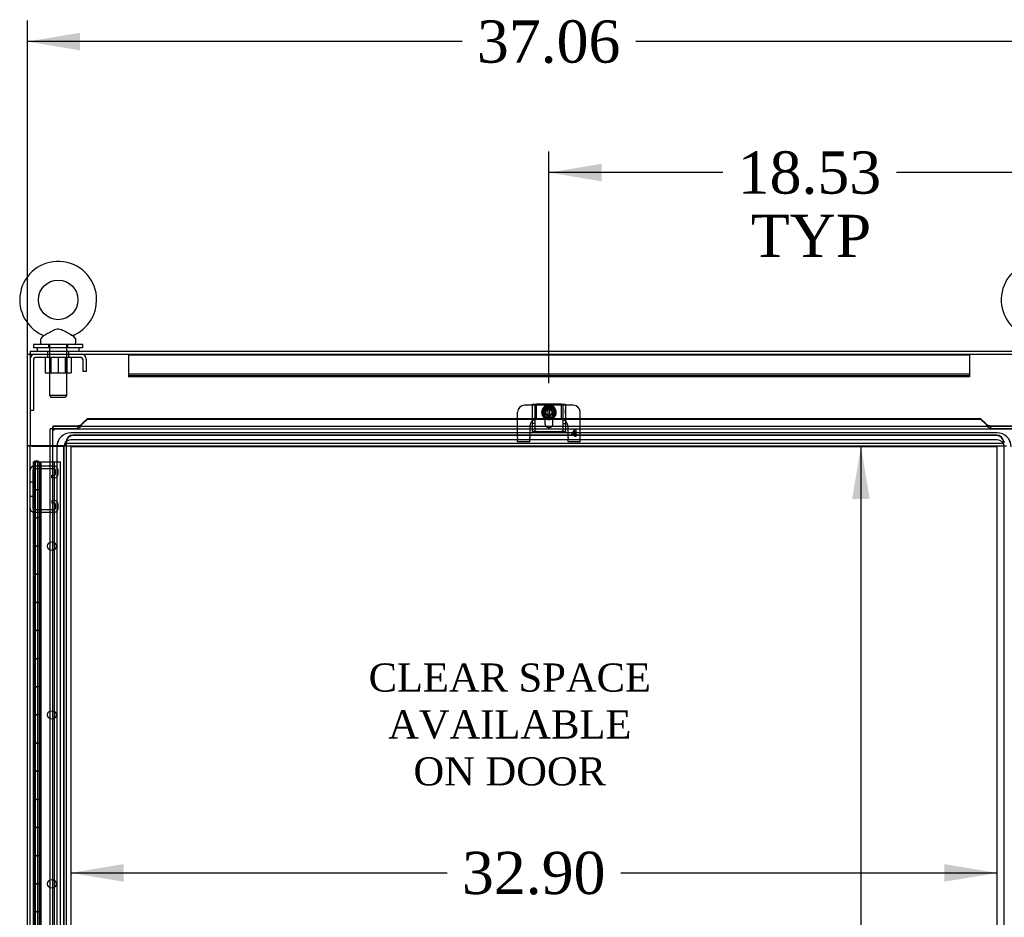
# Model space of a CAD drawing. Header units: inches. Extents: x 1 to 299, y -2 to 199.
# Tile 37 of 65: x 61 to 96, y 114 to 146. Entities that reach past the tile are written whole.
import ezdxf
from ezdxf.enums import TextEntityAlignment as Align
from ezdxf.lldxf.tags import DXFTag

# ---------------------------------------------------------------- set-up
doc = ezdxf.new("R2010")
doc.units = ezdxf.units.IN
doc.header["$MEASUREMENT"] = 0
for name, color, linetype in [('COM42667', 7, 'Continuous'), ('COM42780', 7, 'Continuous'), ('COM50677-1', 7, 'Continuous'), ('COM53933-3', 7, 'Continuous'), ('COM53955-3', 7, 'Continuous'), ('COM53964-2', 7, 'Continuous'), ('COM54746-60', 7, 'Continuous'), ('COM56144', 7, 'Continuous'), ('COM70220', 7, 'Continuous'), ('COM71175-1', 7, 'Continuous'), ('COM71176-1', 7, 'Continuous'), ('Default', 7, 'Continuous'), ('DV3_Default', 7, 'Continuous'), ('NTS18024', 7, 'Continuous'), ('SCC19011', 7, 'Continuous'), ('SCS86414', 7, 'Continuous'), ('SPR20265', 7, 'Continuous'), ('WAF25035', 7, 'Continuous'), ('WAF25377', 7, 'Continuous'), ('WAM254785', 7, 'Continuous')]:
    doc.layers.add(name, color=color, linetype=linetype)
doc.styles.add('SEACAD_Times_New_Roman', font='times.ttf')
tags = doc.linetypes.add('HIDDEN2', pattern=[0.1875, 0.125, -0.0625]).pattern_tags.tags
tags[6:7] = [DXFTag(74, 4), DXFTag(75, 0), DXFTag(340, '0'), DXFTag(46, 0.0), DXFTag(50, 0.0), DXFTag(44, 0.0), DXFTag(45, 0.0)]
tags[4:5] = [DXFTag(74, 4), DXFTag(75, 0), DXFTag(340, '0'), DXFTag(46, 0.0), DXFTag(50, 0.0), DXFTag(44, 0.0), DXFTag(45, 0.0)]
doc.dimstyles.new('HAMMOND_(STH_-_300x200)', dxfattribs={"dimtxt": 1.5, "dimasz": 1.875, "dimexe": 0.75, "dimexo": 0.75, "dimgap": 0.375, "dimtad": 0, "dimtih": 1, "dimtoh": 1, "dimzin": 0, "dimdsep": 46, "dimtxsty": 'SEACAD_Times_New_Roman', "dimblk1": '_SE_FILLED', "dimblk2": '_SE_FILLED', "dimsah": 1, "dimcen": 0.75, "dimadec": 0, "dimazin": 0, "dimtfac": 0.8, "dimtofl": 0, "dimtmove": 1, "dimatfit": 3, "dimfxl": 1, "dimtolj": 1, "dimtzin": 0, "dimarcsym": 0})

# ---------------------------------------------------------------- blocks, each defined once
blk = doc.blocks.new('SE2')
at = {"layer": 'COM42667', "color": 7, "linetype": 'Continuous'}
for p, q in [((78.958, 132.257), (79.101, 132.257)), ((78.958, 131.48), (78.958, 132.257)), ((79.993, 132.257), (79.101, 132.257)), ((79.993, 132.257), (80.136, 132.257)), ((80.136, 132.257), (80.136, 131.48)), ((79.406, 131.761), (79.406, 131.562)), ((79.687, 131.562), (79.687, 131.761))]:
    blk.add_line(p, q, dxfattribs=at)
at = {"layer": 'COM42667', "color": 7, "linetype": 'HIDDEN2'}
for p, q in [((79.053, 131.287), (79.053, 132.257)), ((80.041, 132.257), (80.041, 131.287)), ((79.406, 131.968), (79.406, 131.761)), ((79.687, 131.761), (79.687, 131.968)), ((80.135, 132.094), (80.136, 132.094)), ((80.135, 132.06), (80.135, 132.094)), ((80.135, 132.06), (80.136, 132.06)), ((80.135, 132.036), (80.135, 132.06)), ((80.135, 132.036), (80.136, 132.036)), ((80.135, 131.92), (80.135, 132.036)), ((80.135, 132.03), (80.136, 132.03)), ((80.135, 131.951), (80.136, 131.951)), ((80.135, 131.92), (80.136, 131.92)), ((79.053, 131.571), (78.958, 131.571)), ((80.041, 131.571), (80.136, 131.571)), ((78.958, 131.287), (78.958, 131.48)), ((79.101, 131.287), (78.958, 131.287)), ((79.101, 131.287), (79.993, 131.287)), ((80.136, 131.287), (79.993, 131.287)), ((80.136, 131.48), (80.136, 131.287))]:
    blk.add_line(p, q, dxfattribs=at)
for centre, start, end in [((79.547, 131.968), 0, 180), ((79.547, 131.562), 215.4555, 324.5445)]:
    blk.add_arc(centre, 0.141, start, end, dxfattribs=at)
at = {"layer": 'COM42667', "color": 7, "linetype": 'Continuous'}
for start, end in [(180, 215.4555), (324.5445, 0)]:
    blk.add_arc((79.547, 131.562), 0.141, start, end, dxfattribs=at)
at = {"layer": 'COM42780', "color": 7, "linetype": 'Continuous'}
for p, q in [((78.432, 131.748), (78.432, 131.968)), ((78.958, 132.218), (78.682, 132.218)), ((80.412, 132.218), (80.136, 132.218)), ((80.662, 131.748), (80.662, 131.968)), ((79.481, 131.718), (79.406, 131.718)), ((79.687, 131.718), (79.616, 131.718))]:
    blk.add_line(p, q, dxfattribs=at)
at = {"layer": 'COM42780', "color": 7, "linetype": 'HIDDEN2'}
for p, q in [((79.054, 132.218), (78.958, 132.218)), ((79.102, 132.218), (79.054, 132.218)), ((79.107, 132.218), (79.102, 132.218)), ((79.102, 131.718), (79.102, 132.218)), ((79.25, 132.218), (79.107, 132.218)), ((79.491, 132.218), (79.25, 132.218)), ((79.844, 132.218), (79.593, 132.218)), ((79.987, 132.218), (79.844, 132.218)), ((79.992, 132.218), (79.987, 132.218)), ((80.04, 132.218), (79.992, 132.218)), ((79.992, 131.718), (79.992, 132.218)), ((80.136, 132.218), (80.04, 132.218)), ((78.432, 131.07), (78.432, 131.748)), ((79.119, 131.718), (79.107, 131.718)), ((79.25, 131.718), (79.119, 131.718)), ((79.406, 131.718), (79.25, 131.718)), ((79.844, 131.718), (79.687, 131.718)), ((79.975, 131.718), (79.844, 131.718)), ((79.987, 131.718), (79.975, 131.718)), ((80.662, 131.07), (80.662, 131.748)), ((78.869, 131.468), (78.869, 131.07)), ((80.225, 131.07), (80.225, 131.468)), ((80.357, 131.192), (80.472, 131.353)), ((80.357, 131.163), (80.357, 131.192)), ((80.466, 131.304), (80.387, 131.192)), ((80.387, 131.192), (80.466, 131.192)), ((80.466, 131.192), (80.466, 131.304)), ((80.472, 131.353), (80.497, 131.353)), ((80.497, 131.353), (80.497, 131.192)), ((80.497, 131.192), (80.53, 131.192)), ((80.53, 131.192), (80.53, 131.163)), ((78.432, 131.07), (78.432, 131.036)), ((78.432, 130.986), (78.432, 131.036)), ((78.869, 130.986), (78.432, 130.986)), ((78.432, 130.918), (78.432, 130.986)), ((78.869, 130.918), (78.432, 130.918)), ((78.869, 131.036), (78.869, 131.07)), ((78.869, 131.036), (78.869, 130.986)), ((78.869, 130.918), (78.869, 130.986)), ((80.225, 131.07), (80.225, 131.036)), ((80.225, 130.986), (80.225, 131.036)), ((80.662, 130.986), (80.225, 130.986)), ((80.225, 130.918), (80.225, 130.986)), ((80.662, 130.918), (80.225, 130.918)), ((80.466, 131.163), (80.357, 131.163)), ((80.466, 131.103), (80.466, 131.163)), ((80.497, 131.103), (80.466, 131.103)), ((80.53, 131.163), (80.497, 131.163)), ((80.497, 131.163), (80.497, 131.103)), ((80.662, 131.036), (80.662, 131.07)), ((80.662, 130.986), (80.662, 131.036)), ((80.662, 130.918), (80.662, 130.986))]:
    blk.add_line(p, q, dxfattribs=at)
for radius in [0.195, 0.125, 0.106]:
    blk.add_circle((79.547, 131.968), radius, dxfattribs=at)
at = {"layer": 'COM42780', "color": 7, "linetype": 'Continuous'}
for centre, start, end in [((78.682, 131.968), 90, 180), ((80.412, 131.968), 0, 90)]:
    blk.add_arc(centre, 0.25, start, end, dxfattribs=at)
at = {"layer": 'COM42780', "color": 7, "linetype": 'HIDDEN2'}
for centre, start, end in [((79.119, 131.468), 105.0028, 180), ((79.119, 131.468), 93.8357, 105.0028), ((79.119, 131.468), 92.6763, 93.8357), ((79.975, 131.468), 86.1643, 87.3237), ((79.975, 131.468), 74.9972, 86.1643), ((79.975, 131.468), 0, 74.9972)]:
    blk.add_arc(centre, 0.25, start, end, dxfattribs=at)
at = {"layer": 'COM50677-1', "color": 7, "linetype": 'HIDDEN2'}
for p, q in [((61.737, 134.04), (61.737, 133.915)), ((62.487, 133.915), (62.487, 134.04)), ((61.237, 133.855), (61.237, 132.04)), ((62.927, 133.915), (61.297, 133.915)), ((62.987, 133.855), (62.987, 133.415)), ((63.112, 133.855), (63.112, 133.415)), ((63.112, 133.415), (62.987, 133.415)), ((61.112, 132.04), (61.237, 132.04))]:
    blk.add_line(p, q, dxfattribs=at)
for centre, radius, start, end in [((61.297, 133.855), 0.185, 90, 180), ((62.927, 133.855), 0.185, 0, 90), ((61.297, 133.855), 0.06, 90, 180), ((62.927, 133.855), 0.06, 0, 90)]:
    blk.add_arc(centre, radius, start, end, dxfattribs=at)
at = {"layer": 'COM53933-3', "color": 7, "linetype": 'Continuous'}
for p, q in [((61.112, 134.135), (97.982, 134.135)), ((61.112, 134.135), (61.112, 133.992)), ((61.112, 133.992), (61.112, 130.79)), ((61.112, 130.79), (61.829, 130.79))]:
    blk.add_line(p, q, dxfattribs=at)
at = {"layer": 'COM53933-3', "color": 7, "linetype": 'HIDDEN2'}
for p, q in [((61.112, 134.04), (97.982, 134.04)), ((61.737, 134.135), (61.737, 134.04)), ((62.487, 134.04), (62.487, 134.135)), ((62.362, 130.903), (62.362, 130.79)), ((62.393, 130.928), (62.392, 130.91)), ((62.392, 130.893), (62.393, 130.912)), ((62.392, 130.91), (62.392, 130.76)), ((95.702, 130.855), (62.392, 130.855)), ((95.452, 131.157), (62.642, 131.157)), ((95.452, 131.14), (62.642, 131.14)), ((95.702, 130.91), (95.701, 130.928)), ((95.702, 130.76), (95.702, 130.91)), ((61.829, 130.79), (62.362, 130.79)), ((95.702, 130.76), (62.392, 130.76))]:
    blk.add_line(p, q, dxfattribs=at)
for centre in [(62.377, 130.903), (95.717, 130.903)]:
    blk.add_arc(centre, 0.015, 0, 180, dxfattribs=at)
for centre, major_axis, start_param, end_param in [((62.642, 130.91), (0.25, 0), 1.570796, 3.06971), ((62.642, 130.894), (-0.25, 0), 4.712389, 6.211302), ((95.452, 130.91), (0.25, 0), 0.071883, 1.570796), ((95.452, 130.894), (-0.25, 0), 3.213475, 4.712389)]:
    blk.add_ellipse(centre, major_axis=major_axis, ratio=0.984808, start_param=start_param, end_param=end_param, dxfattribs=at)
at = {"layer": 'COM53955-3', "color": 7, "linetype": 'HIDDEN2'}
for p, q in [((62.933, 131.518), (62.933, 131.525)), ((78.958, 131.748), (79.464, 131.748)), ((78.958, 131.723), (79.467, 131.723)), ((79.63, 131.748), (80.136, 131.748)), ((79.63, 131.723), (80.136, 131.723)), ((95.1, 131.525), (95.1, 131.518)), ((62.799, 131.386), (61.924, 131.386)), ((61.924, 131.385), (96.109, 131.385)), ((61.924, 69.043), (61.924, 131.385)), ((62.799, 131.48), (62.799, 131.386)), ((95.234, 131.48), (95.234, 131.386)), ((96.109, 131.386), (95.234, 131.386))]:
    blk.add_line(p, q, dxfattribs=at)
at = {"layer": 'COM53955-3', "color": 7, "linetype": 'Continuous'}
for p, q in [((63.154, 131.748), (62.965, 131.565)), ((62.965, 131.541), (63.154, 131.723)), ((62.965, 131.541), (62.965, 131.565)), ((63.154, 131.748), (63.154, 131.723)), ((63.154, 131.748), (78.958, 131.748)), ((63.154, 131.723), (78.958, 131.723)), ((80.136, 131.748), (94.879, 131.748)), ((80.136, 131.723), (94.879, 131.723)), ((95.068, 131.565), (94.879, 131.748)), ((94.879, 131.748), (94.879, 131.723)), ((94.879, 131.723), (95.068, 131.541)), ((95.068, 131.541), (95.068, 131.565)), ((61.885, 131.385), (61.829, 131.385)), ((61.829, 69.043), (61.829, 131.385)), ((61.924, 131.385), (61.885, 131.385)), ((61.924, 131.48), (61.924, 131.424)), ((61.924, 131.48), (96.109, 131.48)), ((61.924, 131.48), (61.924, 131.48)), ((62.799, 131.48), (61.924, 131.48)), ((61.924, 131.385), (61.924, 131.424)), ((61.96, 131.349), (61.924, 131.385)), ((61.971, 131.337), (61.972, 131.337)), ((61.972, 131.337), (61.972, 131.338)), ((61.972, 131.337), (61.972, 131.337)), ((61.972, 131.337), (61.972, 131.337)), ((96.109, 131.48), (95.234, 131.48))]:
    blk.add_line(p, q, dxfattribs=at)
for centre, radius, start, end in [((62.394, 132.208), 0.967, 238.2614, 244.1309), ((60.995, 130.857), 1.088, 26.1959, 31.4118)]:
    blk.add_arc(centre, radius, start, end, dxfattribs=at)
for points in [[(62.965, 131.541), (62.951, 131.534), (62.937, 131.527), (62.909, 131.513), (62.896, 131.506), (62.868, 131.495), (62.854, 131.49), (62.827, 131.483), (62.813, 131.481), (62.799, 131.48)], [(95.234, 131.48), (95.22, 131.481), (95.206, 131.483), (95.179, 131.49), (95.165, 131.495), (95.137, 131.506), (95.123, 131.513), (95.096, 131.527), (95.082, 131.534), (95.068, 131.541)]]:
    blk.add_open_spline(points, degree=3, knots=[0, 0, 0, 0, 0.25, 0.25, 0.5, 0.5, 0.75, 0.75, 1, 1, 1, 1], dxfattribs=at)
for points in [[(62.965, 131.565), (62.954, 131.55), (62.944, 131.534), (62.933, 131.518)], [(95.1, 131.518), (95.089, 131.534), (95.079, 131.55), (95.068, 131.565)]]:
    blk.add_open_spline(points, degree=3, dxfattribs=at)
at = {"layer": 'COM53955-3', "color": 7, "linetype": 'HIDDEN2'}
for points, knots in [([(62.933, 131.518), (62.93, 131.513), (62.926, 131.508), (62.909, 131.483), (62.896, 131.463), (62.868, 131.429), (62.854, 131.415), (62.827, 131.394), (62.813, 131.388), (62.799, 131.386)], [0.1915139, 0.1915139, 0.1915139, 0.1915139, 0.25, 0.25, 0.5, 0.5, 0.75, 0.75, 1, 1, 1, 1]), ([(95.234, 131.386), (95.22, 131.388), (95.206, 131.394), (95.179, 131.415), (95.165, 131.429), (95.137, 131.463), (95.123, 131.483), (95.106, 131.508), (95.103, 131.513), (95.1, 131.518)], [0, 0, 0, 0, 0.25, 0.25, 0.5, 0.5, 0.75, 0.75, 0.8084861, 0.8084861, 0.8084861, 0.8084861])]:
    blk.add_open_spline(points, degree=3, knots=knots, dxfattribs=at)
at = {"layer": 'COM53964-2', "color": 7, "linetype": 'HIDDEN2'}
for p, q in [((61.207, 129.911), (61.207, 128.562)), ((61.974, 130.049), (61.25, 130.049)), ((61.974, 129.954), (61.25, 129.954)), ((62.017, 129.773), (62.017, 129.911)), ((62.112, 129.773), (62.112, 129.911)), ((61.207, 129.487), (61.112, 129.487)), ((61.891, 129.73), (61.974, 129.73)), ((61.891, 129.635), (61.891, 129.73)), ((61.891, 129.635), (61.974, 129.635)), ((61.112, 128.987), (61.207, 128.987)), ((61.974, 128.838), (61.891, 128.838)), ((61.891, 128.838), (61.891, 128.743)), ((61.974, 128.743), (61.891, 128.743)), ((61.25, 128.519), (61.974, 128.519)), ((61.25, 128.424), (61.974, 128.424)), ((62.017, 128.562), (62.017, 128.7)), ((62.112, 128.562), (62.112, 128.7))]:
    blk.add_line(p, q, dxfattribs=at)
for centre, radius, start, end in [((61.25, 129.911), 0.138, 90, 180), ((61.25, 129.911), 0.043, 90, 180), ((61.974, 129.911), 0.138, 0, 90), ((61.974, 129.911), 0.043, 0, 90), ((61.974, 129.773), 0.043, 270, 0), ((61.974, 129.773), 0.138, 270, 0), ((61.974, 128.7), 0.138, 0, 90), ((61.974, 128.7), 0.043, 0, 90), ((61.25, 128.562), 0.138, 180, 270), ((61.25, 128.562), 0.043, 180, 270), ((61.974, 128.562), 0.043, 270, 0), ((61.974, 128.562), 0.138, 270, 0)]:
    blk.add_arc(centre, radius, start, end, dxfattribs=at)
at = {"layer": 'COM54746-60', "color": 7, "linetype": 'Continuous'}
for p, q in [((61.227, 130.214), (61.46, 130.214)), ((61.227, 130.214), (61.227, 129.214)), ((61.281, 130.223), (61.281, 130.249)), ((61.281, 130.249), (61.331, 130.249)), ((61.331, 130.223), (61.281, 130.223)), ((61.294, 130.223), (61.294, 130.214)), ((61.331, 130.249), (61.356, 130.249)), ((61.331, 130.223), (61.356, 130.223)), ((61.356, 130.249), (61.406, 130.249)), ((61.406, 130.223), (61.356, 130.223)), ((61.394, 130.214), (61.394, 130.223)), ((61.406, 130.249), (61.406, 130.223)), ((61.46, 130.214), (61.829, 130.214)), ((61.46, 129.214), (61.46, 130.214)), ((61.227, 129.214), (61.344, 129.214)), ((61.227, 129.214), (61.227, 128.214)), ((61.344, 129.214), (61.227, 129.214)), ((61.46, 129.214), (61.344, 129.214)), ((61.227, 128.214), (61.344, 128.214)), ((61.344, 128.214), (61.227, 128.214)), ((61.227, 128.214), (61.227, 127.214)), ((61.46, 128.214), (61.344, 128.214)), ((61.46, 127.214), (61.46, 128.214)), ((61.227, 127.214), (61.344, 127.214)), ((61.227, 127.214), (61.227, 126.214)), ((61.344, 127.214), (61.227, 127.214)), ((61.46, 127.214), (61.344, 127.214)), ((61.227, 126.214), (61.344, 126.214)), ((61.344, 126.214), (61.227, 126.214)), ((61.227, 126.214), (61.227, 125.214)), ((61.46, 126.214), (61.344, 126.214)), ((61.46, 125.214), (61.46, 126.214)), ((61.227, 125.214), (61.344, 125.214)), ((61.227, 125.214), (61.227, 124.214)), ((61.344, 125.214), (61.227, 125.214)), ((61.46, 125.214), (61.344, 125.214)), ((61.227, 124.214), (61.344, 124.214)), ((61.344, 124.214), (61.227, 124.214)), ((61.227, 124.214), (61.227, 123.214)), ((61.46, 124.214), (61.344, 124.214)), ((61.46, 123.214), (61.46, 124.214)), ((61.227, 123.214), (61.344, 123.214)), ((61.227, 123.214), (61.227, 122.214)), ((61.344, 123.214), (61.227, 123.214)), ((61.46, 123.214), (61.344, 123.214)), ((61.227, 122.214), (61.344, 122.214)), ((61.344, 122.214), (61.227, 122.214)), ((61.227, 122.214), (61.227, 121.214)), ((61.46, 122.214), (61.344, 122.214)), ((61.46, 121.214), (61.46, 122.214)), ((61.227, 121.214), (61.344, 121.214)), ((61.227, 121.214), (61.227, 120.214)), ((61.344, 121.214), (61.227, 121.214)), ((61.46, 121.214), (61.344, 121.214)), ((61.227, 120.214), (61.344, 120.214)), ((61.344, 120.214), (61.227, 120.214)), ((61.227, 120.214), (61.227, 119.214)), ((61.46, 120.214), (61.344, 120.214)), ((61.46, 119.214), (61.46, 120.214)), ((61.227, 119.214), (61.344, 119.214)), ((61.227, 119.214), (61.227, 118.214)), ((61.344, 119.214), (61.227, 119.214)), ((61.46, 119.214), (61.344, 119.214)), ((61.227, 118.214), (61.344, 118.214)), ((61.344, 118.214), (61.227, 118.214)), ((61.227, 118.214), (61.227, 117.214)), ((61.46, 118.214), (61.344, 118.214)), ((61.46, 117.214), (61.46, 118.214)), ((61.227, 117.214), (61.344, 117.214)), ((61.227, 117.214), (61.227, 116.214)), ((61.344, 117.214), (61.227, 117.214)), ((61.46, 117.214), (61.344, 117.214)), ((61.227, 116.214), (61.344, 116.214)), ((61.344, 116.214), (61.227, 116.214)), ((61.227, 116.214), (61.227, 115.214)), ((61.46, 116.214), (61.344, 116.214)), ((61.46, 115.214), (61.46, 116.214)), ((61.227, 115.214), (61.344, 115.214)), ((61.227, 115.214), (61.227, 114.214)), ((61.344, 115.214), (61.227, 115.214)), ((61.46, 115.214), (61.344, 115.214)), ((61.227, 114.214), (61.344, 114.214)), ((61.344, 114.214), (61.227, 114.214)), ((61.227, 114.214), (61.227, 113.214)), ((61.46, 114.214), (61.344, 114.214)), ((61.46, 113.214), (61.46, 114.214))]:
    blk.add_line(p, q, dxfattribs=at)
at = {"layer": 'COM54746-60', "color": 7, "linetype": 'HIDDEN2'}
for p, q in [((61.265, 129.214), (61.265, 130.214)), ((61.289, 130.214), (61.289, 129.214)), ((61.294, 130.214), (61.294, 70.214)), ((61.308, 129.214), (61.308, 130.214)), ((61.394, 70.214), (61.394, 130.214)), ((61.399, 129.214), (61.399, 130.214)), ((61.461, 129.214), (61.461, 130.214)), ((61.477, 70.214), (61.477, 130.214)), ((61.502, 70.214), (61.502, 130.214)), ((61.829, 130.214), (61.924, 130.214)), ((61.924, 130.214), (61.986, 130.214)), ((61.986, 70.214), (61.986, 130.214)), ((61.986, 130.214), (62.196, 130.214)), ((62.196, 70.214), (62.196, 130.214)), ((61.265, 128.214), (61.265, 129.214)), ((61.289, 129.214), (61.289, 128.214)), ((61.378, 129.214), (61.378, 128.214)), ((61.399, 128.214), (61.399, 129.214)), ((61.399, 128.214), (61.399, 129.214)), ((61.46, 129.214), (61.461, 129.214)), ((61.46, 128.214), (61.46, 129.214)), ((61.461, 129.214), (61.46, 129.214)), ((61.461, 128.214), (61.461, 129.214)), ((61.265, 127.214), (61.265, 128.214)), ((61.289, 128.214), (61.289, 127.214)), ((61.308, 127.214), (61.308, 128.214)), ((61.399, 127.214), (61.399, 128.214)), ((61.46, 128.214), (61.461, 128.214)), ((61.461, 128.214), (61.46, 128.214)), ((61.461, 127.214), (61.461, 128.214)), ((61.265, 126.214), (61.265, 127.214)), ((61.289, 127.214), (61.289, 126.214)), ((61.378, 127.214), (61.378, 126.214)), ((61.399, 126.214), (61.399, 127.214)), ((61.399, 126.214), (61.399, 127.214)), ((61.46, 127.214), (61.461, 127.214)), ((61.46, 126.214), (61.46, 127.214)), ((61.461, 127.214), (61.46, 127.214)), ((61.461, 126.214), (61.461, 127.214)), ((61.265, 125.214), (61.265, 126.214)), ((61.289, 126.214), (61.289, 125.214)), ((61.308, 125.214), (61.308, 126.214)), ((61.399, 125.214), (61.399, 126.214)), ((61.46, 126.214), (61.461, 126.214)), ((61.461, 126.214), (61.46, 126.214)), ((61.461, 125.214), (61.461, 126.214)), ((61.265, 124.214), (61.265, 125.214)), ((61.289, 125.214), (61.289, 124.214)), ((61.378, 125.214), (61.378, 124.214)), ((61.399, 124.214), (61.399, 125.214)), ((61.399, 124.214), (61.399, 125.214)), ((61.46, 125.214), (61.461, 125.214)), ((61.46, 124.214), (61.46, 125.214)), ((61.461, 125.214), (61.46, 125.214)), ((61.461, 124.214), (61.461, 125.214)), ((61.265, 123.214), (61.265, 124.214)), ((61.289, 124.214), (61.289, 123.214)), ((61.308, 123.214), (61.308, 124.214)), ((61.399, 123.214), (61.399, 124.214)), ((61.46, 124.214), (61.461, 124.214)), ((61.461, 124.214), (61.46, 124.214)), ((61.461, 123.214), (61.461, 124.214)), ((61.265, 122.214), (61.265, 123.214)), ((61.289, 123.214), (61.289, 122.214)), ((61.378, 123.214), (61.378, 122.214)), ((61.399, 122.214), (61.399, 123.214)), ((61.399, 122.214), (61.399, 123.214)), ((61.46, 123.214), (61.461, 123.214)), ((61.46, 122.214), (61.46, 123.214)), ((61.461, 123.214), (61.46, 123.214)), ((61.461, 122.214), (61.461, 123.214)), ((61.265, 121.214), (61.265, 122.214)), ((61.289, 122.214), (61.289, 121.214)), ((61.308, 121.214), (61.308, 122.214)), ((61.399, 121.214), (61.399, 122.214)), ((61.46, 122.214), (61.461, 122.214)), ((61.461, 122.214), (61.46, 122.214)), ((61.461, 121.214), (61.461, 122.214)), ((61.265, 120.214), (61.265, 121.214)), ((61.289, 121.214), (61.289, 120.214)), ((61.378, 121.214), (61.378, 120.214)), ((61.399, 120.214), (61.399, 121.214)), ((61.399, 120.214), (61.399, 121.214)), ((61.46, 121.214), (61.461, 121.214)), ((61.46, 120.214), (61.46, 121.214)), ((61.461, 121.214), (61.46, 121.214)), ((61.461, 120.214), (61.461, 121.214)), ((61.265, 119.214), (61.265, 120.214)), ((61.289, 120.214), (61.289, 119.214)), ((61.308, 119.214), (61.308, 120.214)), ((61.399, 119.214), (61.399, 120.214)), ((61.46, 120.214), (61.461, 120.214)), ((61.461, 120.214), (61.46, 120.214)), ((61.461, 119.214), (61.461, 120.214)), ((61.265, 118.214), (61.265, 119.214)), ((61.289, 119.214), (61.289, 118.214)), ((61.378, 119.214), (61.378, 118.214)), ((61.399, 118.214), (61.399, 119.214)), ((61.399, 118.214), (61.399, 119.214)), ((61.46, 119.214), (61.461, 119.214)), ((61.46, 118.214), (61.46, 119.214)), ((61.461, 119.214), (61.46, 119.214)), ((61.461, 118.214), (61.461, 119.214)), ((61.265, 117.214), (61.265, 118.214)), ((61.289, 118.214), (61.289, 117.214)), ((61.308, 117.214), (61.308, 118.214)), ((61.399, 117.214), (61.399, 118.214)), ((61.46, 118.214), (61.461, 118.214)), ((61.461, 118.214), (61.46, 118.214)), ((61.461, 117.214), (61.461, 118.214)), ((61.265, 116.214), (61.265, 117.214)), ((61.289, 117.214), (61.289, 116.214)), ((61.378, 117.214), (61.378, 116.214)), ((61.399, 116.214), (61.399, 117.214)), ((61.399, 116.214), (61.399, 117.214)), ((61.46, 117.214), (61.461, 117.214)), ((61.46, 116.214), (61.46, 117.214)), ((61.461, 117.214), (61.46, 117.214)), ((61.461, 116.214), (61.461, 117.214)), ((61.265, 115.214), (61.265, 116.214)), ((61.289, 116.214), (61.289, 115.214)), ((61.308, 115.214), (61.308, 116.214)), ((61.399, 115.214), (61.399, 116.214)), ((61.46, 116.214), (61.461, 116.214)), ((61.461, 116.214), (61.46, 116.214)), ((61.461, 115.214), (61.461, 116.214)), ((61.265, 114.214), (61.265, 115.214)), ((61.289, 115.214), (61.289, 114.214)), ((61.378, 115.214), (61.378, 114.214)), ((61.399, 114.214), (61.399, 115.214)), ((61.399, 114.214), (61.399, 115.214)), ((61.46, 115.214), (61.461, 115.214)), ((61.46, 114.214), (61.46, 115.214)), ((61.461, 115.214), (61.46, 115.214)), ((61.461, 114.214), (61.461, 115.214)), ((61.265, 113.214), (61.265, 114.214)), ((61.289, 114.214), (61.289, 113.214)), ((61.308, 113.214), (61.308, 114.214)), ((61.399, 113.214), (61.399, 114.214)), ((61.46, 114.214), (61.461, 114.214)), ((61.461, 114.214), (61.46, 114.214)), ((61.461, 113.214), (61.461, 114.214))]:
    blk.add_line(p, q, dxfattribs=at)
for centre in [(61.883, 127.214), (61.883, 121.214), (61.883, 115.214)]:
    blk.add_circle(centre, 0.152, dxfattribs=at)
at = {"layer": 'COM56144', "color": 7, "linetype": 'HIDDEN2'}
for p, q in [((64.609, 134.04), (64.609, 133.997)), ((94.484, 134), (64.609, 134)), ((64.609, 133.997), (64.609, 133.27)), ((94.484, 134.04), (94.484, 133.997)), ((94.484, 133.997), (94.484, 133.27)), ((94.484, 133.321), (64.609, 133.321)), ((64.609, 133.27), (64.609, 133.227)), ((94.484, 133.267), (64.609, 133.267)), ((94.484, 133.227), (64.609, 133.227)), ((94.484, 133.27), (94.484, 133.227))]:
    blk.add_line(p, q, dxfattribs=at)
at = {"layer": 'COM70220', "color": 7, "linetype": 'HIDDEN2'}
for p, q in [((95.466, 131.242), (62.566, 131.242)), ((95.466, 131.241), (62.566, 131.241)), ((95.466, 130.992), (62.566, 130.992)), ((62.066, 130.742), (62.066, 69.687)), ((62.067, 130.742), (62.067, 69.687)), ((62.316, 130.742), (62.316, 69.687)), ((62.565, 130.742), (62.565, 69.687)), ((95.466, 130.743), (62.566, 130.743)), ((95.466, 130.742), (62.566, 130.742)), ((62.566, 130.742), (62.566, 69.687)), ((95.466, 69.687), (95.466, 130.742)), ((95.467, 69.687), (95.467, 130.742)), ((95.716, 69.687), (95.716, 130.742))]:
    blk.add_line(p, q, dxfattribs=at)
for centre, radius, start, end in [((62.566, 130.742), 0.5, 90, 180), ((62.566, 130.742), 0.499, 90, 180), ((95.466, 130.742), 0.5, 0, 90), ((95.466, 130.742), 0.499, 0, 90), ((62.566, 130.742), 0.25, 90, 180), ((95.466, 130.742), 0.25, 0, 90), ((62.566, 130.742), 0.001, 90, 180), ((95.466, 130.742), 0.001, 0, 90)]:
    blk.add_arc(centre, radius, start, end, dxfattribs=at)
at = {"layer": 'COM71175-1', "color": 7, "linetype": 'Continuous'}
for p, q in [((61.017, 130.79), (61.017, 134.04)), ((61.017, 134.04), (61.112, 134.04)), ((61.017, 130.76), (61.017, 130.79)), ((61.017, 130.79), (61.112, 130.79)), ((61.017, 69.45), (61.017, 130.76)), ((61.177, 130.76), (61.017, 130.76)), ((61.112, 130.76), (61.112, 130.79)), ((61.177, 130.76), (61.829, 130.76))]:
    blk.add_line(p, q, dxfattribs=at)
at = {"layer": 'COM71175-1', "color": 7, "linetype": 'HIDDEN2'}
for p, q in [((61.112, 69.45), (61.112, 130.76)), ((61.829, 130.76), (62.232, 130.76)), ((62.232, 130.76), (62.297, 130.76)), ((62.392, 130.76), (62.297, 130.76)), ((62.297, 130.76), (62.297, 69.45)), ((62.392, 130.76), (62.392, 69.45))]:
    blk.add_line(p, q, dxfattribs=at)
at = {"layer": 'COM71176-1', "color": 7, "linetype": 'HIDDEN2'}
for p, q in [((95.797, 130.76), (95.702, 130.76)), ((95.702, 130.76), (95.702, 69.45))]:
    blk.add_line(p, q, dxfattribs=at)
at = {"layer": 'NTS18024', "color": 7, "linetype": 'HIDDEN2'}
for p, q in [((61.647, 133.915), (61.647, 133.37)), ((61.799, 133.915), (61.799, 133.37)), ((61.849, 133.915), (61.849, 133.37)), ((62.107, 133.915), (62.107, 133.37)), ((62.112, 133.915), (62.112, 133.37)), ((62.375, 133.37), (62.375, 133.915)), ((62.424, 133.915), (62.424, 133.37)), ((62.577, 133.915), (62.577, 133.37)), ((61.647, 133.37), (62.112, 133.37)), ((62.112, 133.37), (62.577, 133.37))]:
    blk.add_line(p, q, dxfattribs=at)
at = {"layer": 'SCC19011', "color": 7, "linetype": 'Continuous'}
for p, q in [((79.438, 132.183), (79.306, 131.968)), ((79.306, 131.968), (79.438, 131.753)), ((79.513, 132.183), (79.438, 132.183)), ((79.581, 132.183), (79.513, 132.183)), ((79.513, 132.183), (79.513, 132.163)), ((79.513, 132.163), (79.513, 132.153)), ((79.513, 132.153), (79.513, 131.784)), ((79.656, 132.183), (79.581, 132.183)), ((79.581, 132.163), (79.581, 132.183)), ((79.581, 132.153), (79.581, 132.163)), ((79.581, 131.784), (79.581, 132.153)), ((79.788, 131.968), (79.656, 132.183)), ((79.656, 131.753), (79.788, 131.968)), ((79.438, 131.753), (79.513, 131.753)), ((79.513, 131.784), (79.513, 131.774)), ((79.513, 131.774), (79.513, 131.753)), ((79.513, 131.753), (79.581, 131.753)), ((79.581, 131.774), (79.581, 131.784)), ((79.581, 131.753), (79.581, 131.774)), ((79.581, 131.753), (79.656, 131.753))]:
    blk.add_line(p, q, dxfattribs=at)
at = {"layer": 'SCC19011', "color": 7, "linetype": 'HIDDEN2'}
blk.add_circle((79.547, 131.968), 0.122, dxfattribs=at)
at = {"layer": 'SCC19011', "color": 7, "linetype": 'Continuous'}
for start, end in [(100.4474, 259.5526), (280.4474, 79.5526)]:
    blk.add_arc((79.547, 131.968), 0.188, start, end, dxfattribs=at)
at = {"layer": 'SCS86414', "color": 7, "linetype": 'Continuous'}
for p, q in [((61.567, 134.673), (61.501, 134.593)), ((62.723, 134.593), (62.658, 134.671)), ((61.487, 134.554), (61.487, 134.435)), ((62.737, 134.435), (62.737, 134.554))]:
    blk.add_line(p, q, dxfattribs=at)
at = {"layer": 'SCS86414', "color": 7, "linetype": 'HIDDEN2'}
for p, q in [((61.8, 134.375), (61.8, 132.56)), ((62.424, 132.56), (62.424, 134.375)), ((62.424, 132.56), (61.8, 132.56)), ((61.8, 132.56), (61.86, 132.5)), ((62.364, 132.5), (61.86, 132.5)), ((62.364, 132.5), (62.424, 132.56))]:
    blk.add_line(p, q, dxfattribs=at)
at = {"layer": 'SCS86414', "color": 7, "linetype": 'Continuous'}
blk.add_circle((62.112, 135.964), 0.704, dxfattribs=at)
for centre, radius, start, end in [((62.112, 135.964), 1.367, 0, 245.9723), ((96.982, 135.964), 1.367, 294.0229, 246.0077), ((62.112, 135.964), 1.367, 293.9919, 0), ((61.548, 134.695), 0.021, 17.5392, 70.7861), ((62.682, 134.689), 0.03, 118.4473, 242.1084), ((61.547, 134.554), 0.06, 140.3214, 180), ((61.547, 134.435), 0.06, 180, 270), ((62.677, 134.435), 0.06, 270, 0), ((62.677, 134.554), 0.06, 0, 39.6786)]:
    blk.add_arc(centre, radius, start, end, dxfattribs=at)
blk.add_open_spline([(62.659, 134.67), (62.659, 134.67), (62.641, 134.68), (62.576, 134.715), (62.529, 134.741), (62.452, 134.784), (62.425, 134.799), (62.37, 134.829), (62.342, 134.845), (62.284, 134.874), (62.255, 134.888), (62.194, 134.911), (62.162, 134.919), (62.097, 134.924), (62.064, 134.919), (62.002, 134.901), (61.972, 134.889), (61.884, 134.847), (61.828, 134.816), (61.722, 134.756), (61.672, 134.728), (61.595, 134.686), (61.569, 134.672), (61.565, 134.67), (61.565, 134.67), (61.565, 134.67)], degree=3, knots=[0.0683017, 0.0683017, 0.0683017, 0.0683017, 0.125, 0.125, 0.1875, 0.1875, 0.21875, 0.21875, 0.25, 0.25, 0.28125, 0.28125, 0.3125, 0.3125, 0.34375, 0.34375, 0.375, 0.375, 0.4375, 0.4375, 0.5, 0.5, 0.5625, 0.5625, 0.5685641, 0.5685641, 0.5685641, 0.5685641], dxfattribs=at)
at = {"layer": 'SCS86414', "color": 7, "linetype": 'HIDDEN2'}
for points in [[(61.571, 134.673), (61.574, 134.675), (61.578, 134.677), (61.583, 134.68)], [(62.563, 134.722), (62.572, 134.717), (62.582, 134.712), (62.59, 134.707)]]:
    blk.add_open_spline(points, degree=3, dxfattribs=at)
at = {"layer": 'SPR20265', "color": 7, "linetype": 'HIDDEN2'}
for p, q in [((79.547, 132.151), (79.547, 132.186)), ((79.732, 131.783), (79.707, 131.808))]:
    blk.add_line(p, q, dxfattribs=at)
for points, knots in [([(79.661, 131.742), (79.663, 131.743), (79.694, 131.759), (79.745, 131.801), (79.793, 131.884), (79.807, 131.978), (79.787, 132.072), (79.733, 132.151), (79.656, 132.207), (79.563, 132.23), (79.468, 132.219), (79.384, 132.174), (79.32, 132.103), (79.287, 132.014), (79.287, 131.918), (79.321, 131.831), (79.367, 131.777), (79.398, 131.755), (79.406, 131.75)], [0.7991541, 0.7991541, 0.7991541, 0.7991541, 0.8001915, 0.8112914, 0.8223931, 0.8334948, 0.8445983, 0.8557003, 0.8668021, 0.8779027, 0.8890041, 0.9001067, 0.9112098, 0.9223136, 0.9334157, 0.9445065, 0.955056, 0.9580988, 0.9580988, 0.9580988, 0.9580988]), ([(79.421, 131.778), (79.424, 131.776), (79.454, 131.757), (79.518, 131.734), (79.614, 131.742), (79.698, 131.786), (79.758, 131.861), (79.784, 131.954), (79.771, 132.049), (79.721, 132.131), (79.643, 132.187), (79.55, 132.207), (79.456, 132.19), (79.376, 132.137), (79.323, 132.057), (79.306, 131.963), (79.326, 131.87), (79.381, 131.791), (79.462, 131.741), (79.557, 131.725), (79.65, 131.747), (79.728, 131.804), (79.777, 131.886), (79.792, 131.98), (79.769, 132.073), (79.713, 132.15), (79.631, 132.2), (79.536, 132.215), (79.443, 132.193), (79.365, 132.137), (79.314, 132.056), (79.298, 131.962), (79.318, 131.868), (79.372, 131.789), (79.452, 131.736), (79.546, 131.717), (79.627, 131.732), (79.672, 131.756), (79.688, 131.767)], [0.2327592, 0.2327592, 0.2327592, 0.2327592, 0.2341872, 0.2452831, 0.2563771, 0.2674708, 0.2785654, 0.28966, 0.3007576, 0.3118528, 0.3229492, 0.3340432, 0.3451384, 0.3562353, 0.3673323, 0.3784297, 0.3895246, 0.4006213, 0.4117166, 0.4228156, 0.4339132, 0.4450112, 0.4561079, 0.4672039, 0.4783017, 0.4893995, 0.5004992, 0.5115966, 0.5226954, 0.5337915, 0.544891, 0.5559893, 0.5670899, 0.5781889, 0.5892874, 0.6003855, 0.6114838, 0.6182179, 0.6182179, 0.6182179, 0.6182179]), ([(79.326, 131.932), (79.325, 131.936), (79.322, 131.959), (79.323, 131.983), (79.326, 132.003)], [0.068386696, 0.068386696, 0.068386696, 0.068386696, 0.069853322, 0.07824608, 0.07824608, 0.07824608, 0.07824608]), ([(79.333, 132.017), (79.326, 131.987), (79.326, 131.955), (79.332, 131.924), (79.332, 131.924)], [0.03475197, 0.03475197, 0.03475197, 0.03475197, 0.04560719, 0.0457885, 0.0457885, 0.0457885, 0.0457885]), ([(79.338, 131.914), (79.337, 131.918), (79.33, 131.949), (79.33, 131.987), (79.338, 132.019), (79.339, 132.025)], [0.25678082, 0.25678082, 0.25678082, 0.25678082, 0.25874448, 0.26985449, 0.27231226, 0.27231226, 0.27231226, 0.27231226]), ([(79.357, 131.883), (79.357, 131.883), (79.346, 131.908), (79.334, 131.961), (79.344, 132.02), (79.356, 132.049), (79.358, 132.054)], [0.43640128, 0.43640128, 0.43640128, 0.43640128, 0.43649234, 0.44759977, 0.45870607, 0.46079764, 0.46079764, 0.46079764, 0.46079764]), ([(79.371, 132.077), (79.377, 132.088), (79.402, 132.12), (79.456, 132.16), (79.536, 132.179), (79.616, 132.167), (79.687, 132.125), (79.736, 132.06), (79.756, 131.98), (79.744, 131.899), (79.702, 131.829), (79.636, 131.781), (79.557, 131.761), (79.476, 131.774), (79.406, 131.817), (79.359, 131.884), (79.341, 131.964), (79.356, 132.044), (79.402, 132.112), (79.47, 132.157), (79.551, 132.172), (79.631, 132.153), (79.697, 132.104), (79.738, 132.034), (79.748, 131.952), (79.724, 131.874), (79.672, 131.811), (79.598, 131.775), (79.517, 131.771), (79.44, 131.8), (79.382, 131.858), (79.352, 131.934), (79.355, 132.016), (79.392, 132.09), (79.455, 132.142), (79.534, 132.164), (79.615, 132.151), (79.67, 132.116), (79.694, 132.087), (79.701, 132.078)], [0.464438, 0.464438, 0.464438, 0.464438, 0.4698156, 0.4809232, 0.4920326, 0.503138, 0.5142446, 0.52535, 0.5364578, 0.547565, 0.5586721, 0.5697781, 0.5808823, 0.5919888, 0.603094, 0.6142018, 0.6253066, 0.6364118, 0.6475152, 0.6586197, 0.6697249, 0.6808298, 0.6919358, 0.7030382, 0.714142, 0.7252447, 0.7363492, 0.7474536, 0.7585562, 0.7696589, 0.7807596, 0.7918635, 0.8029663, 0.8140692, 0.8251712, 0.836271, 0.8473724, 0.8584731, 0.862923, 0.862923, 0.862923, 0.862923]), ([(79.375, 131.9), (79.368, 131.917), (79.358, 131.96), (79.368, 132.026), (79.401, 132.087), (79.463, 132.139), (79.514, 132.148), (79.547, 132.151)], [0.95046325, 0.95046325, 0.95046325, 0.95046325, 0.95824793, 0.96865358, 0.9770936, 0.98730809, 1, 1, 1, 1]), ([(79.4, 132.125), (79.406, 132.13), (79.433, 132.152), (79.489, 132.18), (79.571, 132.185), (79.644, 132.163), (79.682, 132.134), (79.697, 132.118)], [0.28879014, 0.28879014, 0.28879014, 0.28879014, 0.29207573, 0.30318617, 0.31429358, 0.32540417, 0.3342706, 0.3342706, 0.3342706, 0.3342706]), ([(79.547, 132.186), (79.513, 132.183), (79.464, 132.176), (79.418, 132.146), (79.402, 132.131)], [0, 0, 0, 0, 0.01093327, 0.01877746, 0.01877746, 0.01877746, 0.01877746]), ([(79.416, 132.148), (79.418, 132.149), (79.441, 132.165), (79.492, 132.188), (79.574, 132.193), (79.638, 132.173), (79.671, 132.151), (79.681, 132.143)], [0.10246721, 0.10246721, 0.10246721, 0.10246721, 0.10318825, 0.11429938, 0.12541305, 0.13652493, 0.14182713, 0.14182713, 0.14182713, 0.14182713]), ([(79.677, 132.151), (79.657, 132.165), (79.607, 132.19), (79.518, 132.198), (79.452, 132.176), (79.421, 132.156), (79.417, 132.153)], [0.14777242, 0.14777242, 0.14777242, 0.14777242, 0.15652896, 0.16762342, 0.17871777, 0.18057721, 0.18057721, 0.18057721, 0.18057721]), ([(79.749, 132.034), (79.756, 132.01), (79.762, 131.963), (79.753, 131.917), (79.746, 131.897)], [0.3480461, 0.3480461, 0.3480461, 0.3480461, 0.35873317, 0.3673569, 0.3673569, 0.3673569, 0.3673569]), ([(79.763, 132.01), (79.765, 131.996), (79.768, 131.966), (79.765, 131.937), (79.761, 131.922)], [0.16392013, 0.16392013, 0.16392013, 0.16392013, 0.1698589, 0.17613515, 0.17613515, 0.17613515, 0.17613515]), ([(79.767, 131.93), (79.769, 131.944), (79.771, 131.97), (79.769, 131.995), (79.767, 132.006)], [0.118104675, 0.118104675, 0.118104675, 0.118104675, 0.123252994, 0.1271342, 0.1271342, 0.1271342, 0.1271342]), ([(79.327, 131.846), (79.33, 131.841), (79.35, 131.808), (79.384, 131.772), (79.422, 131.749), (79.432, 131.744)], [0.75353292, 0.75353292, 0.75353292, 0.75353292, 0.75578627, 0.7668873, 0.77116711, 0.77116711, 0.77116711, 0.77116711]), ([(79.701, 131.825), (79.698, 131.822), (79.677, 131.8), (79.627, 131.768), (79.547, 131.753), (79.467, 131.769), (79.414, 131.804), (79.391, 131.829), (79.386, 131.835)], [0.37922098, 0.37922098, 0.37922098, 0.37922098, 0.38094922, 0.39205781, 0.40316665, 0.41427643, 0.42538516, 0.42868152, 0.42868152, 0.42868152, 0.42868152]), ([(79.513, 131.753), (79.505, 131.755), (79.47, 131.762), (79.434, 131.78), (79.409, 131.8), (79.406, 131.804)], [0.22202636, 0.22202636, 0.22202636, 0.22202636, 0.22541447, 0.23652458, 0.23857738, 0.23857738, 0.23857738, 0.23857738]), ([(79.41, 131.795), (79.419, 131.788), (79.454, 131.764), (79.525, 131.741), (79.613, 131.751), (79.662, 131.777), (79.681, 131.791)], [0.06397395, 0.06397395, 0.06397395, 0.06397395, 0.06779157, 0.07888132, 0.08997324, 0.0983802, 0.0983802, 0.0983802, 0.0983802]), ([(79.707, 131.808), (79.685, 131.789), (79.639, 131.754), (79.547, 131.736), (79.47, 131.753), (79.431, 131.775), (79.417, 131.785)], [0, 0, 0, 0, 0.01124685, 0.02526822, 0.0367371, 0.04373616, 0.04373616, 0.04373616, 0.04373616]), ([(79.686, 131.8), (79.673, 131.789), (79.641, 131.768), (79.603, 131.756), (79.581, 131.753)], [0.19641658, 0.19641658, 0.19641658, 0.19641658, 0.20319267, 0.21249787, 0.21249787, 0.21249787, 0.21249787])]:
    blk.add_open_spline(points, degree=3, knots=knots, dxfattribs=at)
for points in [[(79.321, 131.989), (79.319, 131.973), (79.319, 131.956), (79.321, 131.939)], [(79.581, 131.785), (79.559, 131.781), (79.535, 131.781), (79.513, 131.785)], [(79.688, 131.75), (79.703, 131.759), (79.717, 131.771), (79.732, 131.783)]]:
    blk.add_open_spline(points, degree=3, dxfattribs=at)
at = {"layer": 'SPR20265', "color": 7, "linetype": 'Continuous'}
for points, knots in [([(79.406, 131.75), (79.425, 131.738), (79.471, 131.716), (79.55, 131.703), (79.632, 131.717), (79.673, 131.739), (79.688, 131.75)], [0.95809881, 0.95809881, 0.95809881, 0.95809881, 0.9661238, 0.97598802, 0.98694613, 0.99365696, 0.99365696, 0.99365696, 0.99365696]), ([(79.432, 131.744), (79.449, 131.735), (79.497, 131.717), (79.577, 131.712), (79.635, 131.729), (79.661, 131.742)], [0.77116711, 0.77116711, 0.77116711, 0.77116711, 0.77798983, 0.7890906, 0.7991541, 0.7991541, 0.7991541, 0.7991541])]:
    blk.add_open_spline(points, degree=3, knots=knots, dxfattribs=at)
at = {"layer": 'WAF25035', "color": 7, "linetype": 'Continuous'}
blk.add_circle((79.547, 131.968), 0.25, dxfattribs=at)
at = {"layer": 'WAF25035', "color": 7, "linetype": 'HIDDEN2'}
blk.add_circle((79.547, 131.968), 0.133, dxfattribs=at)
at = {"layer": 'WAF25377', "color": 7, "linetype": 'Continuous'}
for p, q in [((62.987, 134.375), (61.237, 134.375)), ((61.237, 134.375), (61.237, 134.26)), ((62.987, 134.26), (62.987, 134.375)), ((62.987, 134.26), (61.237, 134.26))]:
    blk.add_line(p, q, dxfattribs=at)
at = {"layer": 'WAF25377', "color": 7, "linetype": 'HIDDEN2'}
for p, q in [((61.772, 134.375), (61.772, 134.26)), ((62.452, 134.26), (62.452, 134.375))]:
    blk.add_line(p, q, dxfattribs=at)
at = {"layer": 'WAM254785', "color": 7, "linetype": 'Continuous'}
for p, q in [((61.362, 134.26), (61.362, 134.135)), ((62.862, 134.135), (62.862, 134.26))]:
    blk.add_line(p, q, dxfattribs=at)
at = {"layer": 'WAM254785', "color": 7, "linetype": 'HIDDEN2'}
for p, q in [((61.799, 134.26), (61.799, 134.135)), ((62.424, 134.135), (62.424, 134.26))]:
    blk.add_line(p, q, dxfattribs=at)
at = {"layer": 'DV3_Default', "insert": (78.155, 123.044), "char_height": 1, "width": 10.3154, "attachment_point": 2}
blk.add_mtext('{\\fTimes New Roman|b0||i0||c0|p34;\\C7;\\H1.;\\W1.;CLEAR SPACE \\P}{\\fTimes New Roman|b0||i0||c0|p34;\\C7;\\H1.;\\W1.;AVAILABLE \\P}{\\fTimes New Roman|b0||i0||c0|p34;\\C7;\\H1.;\\W1.;ON DOOR}', dxfattribs=at)
blk = doc.blocks.new('DMBLK2879')
at = {"layer": 'Default', "linetype": 'Continuous'}
for points in [[(62.892, 145.455), (61.017, 145.143), (62.892, 144.83)], [(96.202, 145.455), (96.202, 144.83), (98.077, 145.143)]]:
    blk.add_hatch(color=7, dxfattribs=at).paths.add_polyline_path(points)
at = {"layer": 'Default', "color": 7, "linetype": 'Continuous'}
for p, q in [((61.017, 133.165), (61.017, 145.893)), ((98.077, 134.79), (98.077, 145.893)), ((76.463, 145.143), (61.017, 145.143)), ((98.077, 145.143), (82.631, 145.143))]:
    blk.add_line(p, q, dxfattribs=at)
at = {"layer": 'Default', "color": 7, "linetype": 'Continuous', "style": 'SEACAD_Times_New_Roman'}
blk.add_text('37.06', height=1.5, dxfattribs=at).set_placement((76.988, 145.893), align=Align.TOP_LEFT)
blk = doc.blocks.new('_SE_FILLED')
at = {"color": 0}
blk.add_line((0, 0), (-1, 0), dxfattribs=at)
blk.add_solid([(0, 0), (-1, -0.1665), (-1, 0.1665), (0, 0)], dxfattribs=at)
blk = doc.blocks.new('DMBLK2890')
at = {"layer": 'Default', "linetype": 'Continuous'}
for points in [[(90.319, 128.885), (90.944, 128.885), (90.632, 130.76)], [(90.319, 71.561), (90.632, 69.686), (90.944, 71.561)]]:
    blk.add_hatch(color=7, dxfattribs=at).paths.add_polyline_path(points)
at = {"layer": 'Default', "color": 7, "linetype": 'Continuous'}
for p, q in [((90.632, 130.76), (90.632, 101.498)), ((90.632, 99.473), (90.632, 69.686))]:
    blk.add_line(p, q, dxfattribs=at)
at = {"layer": 'Default', "color": 7, "linetype": 'Continuous', "style": 'SEACAD_Times_New_Roman'}
blk.add_text('61.07', height=1.5, dxfattribs=at).set_placement((88.073, 100.973), align=Align.TOP_LEFT)
blk = doc.blocks.new('DMBLK2891')
at = {"layer": 'Default', "linetype": 'Continuous'}
for points in [[(64.44, 115.289), (64.44, 115.914), (62.565, 115.601)], [(93.592, 115.289), (95.467, 115.601), (93.592, 115.914)]]:
    blk.add_hatch(color=7, dxfattribs=at).paths.add_polyline_path(points)
at = {"layer": 'Default', "color": 7, "linetype": 'Continuous'}
for p, q in [((62.565, 115.601), (75.932, 115.601)), ((82.101, 115.601), (95.467, 115.601))]:
    blk.add_line(p, q, dxfattribs=at)
at = {"layer": 'Default', "color": 7, "linetype": 'Continuous', "style": 'SEACAD_Times_New_Roman'}
blk.add_text('32.90', height=1.5, dxfattribs=at).set_placement((76.457, 116.351), align=Align.TOP_LEFT)
blk = doc.blocks.new('DMBLK2892')
at = {"layer": 'Default', "linetype": 'Continuous'}
for points in [[(81.422, 140.8), (79.547, 140.488), (81.422, 140.175)], [(96.202, 140.8), (96.202, 140.175), (98.077, 140.488)]]:
    blk.add_hatch(color=7, dxfattribs=at).paths.add_polyline_path(points)
at = {"layer": 'Default', "color": 7, "linetype": 'Continuous'}
for p, q in [((79.547, 133.007), (79.547, 141.238)), ((98.077, 133.165), (98.077, 141.238)), ((85.728, 140.488), (79.547, 140.488)), ((98.077, 140.488), (91.896, 140.488))]:
    blk.add_line(p, q, dxfattribs=at)
at = {"layer": 'Default', "color": 7, "linetype": 'Continuous', "style": 'SEACAD_Times_New_Roman'}
for s, p in [('18.53', (86.253, 141.238)), ('TYP', (86.715, 138.988))]:
    blk.add_text(s, height=1.5, dxfattribs=at).set_placement(p, align=Align.TOP_LEFT)

msp = doc.modelspace()

# ---------------------------------------------------------------- block references
at = {"layer": 'Default'}
msp.add_blockref('SE2', (0, 0), dxfattribs=at)

# ---------------------------------------------------------------- dimensions: what is measured, and where the dimension line sits
at = {"layer": 'Default', "color": 7, "linetype": 'Continuous'}
for base, p1, p2, text, picture, middle in [((61.017, 145.143), (98.077, 134.04), (61.017, 132.415), '\\A1;<>', 'DMBLK2879', (79.547, 145.143)), ((79.547, 140.488), (98.077, 132.415), (79.547, 132.257), '\\A1;<>\\PTYP', 'DMBLK2892', (88.812, 140.488))]:
    dim = msp.add_linear_dim(base=base, p1=p1, p2=p2, text=text, dimstyle='HAMMOND_(STH_-_300x200)', override={"dimtmove": 0}, dxfattribs=at)
    dim.commit()
    dim.dimension.update_dxf_attribs({"geometry": picture, "text_midpoint": middle, "dimtype": 160})
for base, p1, p2, angle, picture, middle in [((62.565, 115.601), (62.565, 130.742), (95.467, 130.742), 0, 'DMBLK2891', (79.016, 115.601)), ((90.632, 130.76), (95.702, 130.76), (95.466, 69.686), 269.7791, 'DMBLK2890', (90.632, 100.223))]:
    dim = msp.add_linear_dim(base=base, p1=p1, p2=p2, angle=angle, text='\\A1;<>', dimstyle='HAMMOND_(STH_-_300x200)', override={"dimtmove": 0}, dxfattribs=at)
    dim.commit()
    dim.dimension.update_dxf_attribs({"geometry": picture, "text_midpoint": middle, "dimtype": 161})

doc.saveas('drawing.dxf')
